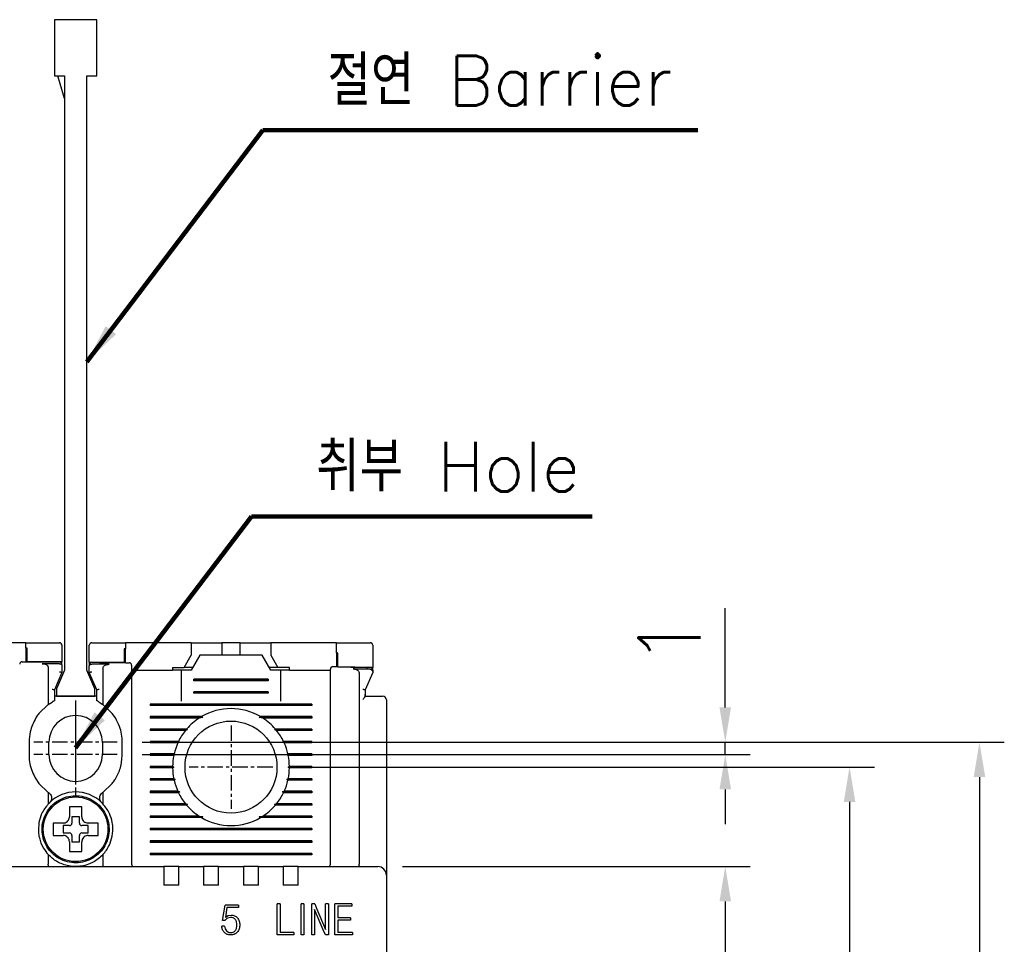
# Model space of a CAD drawing. Extents: x -7 to 1070, y -177 to 578.
# Tile 18 of 22: x 474 to 553, y 403 to 477. Entities that reach past the tile are written whole.
import ezdxf

# ---------------------------------------------------------------- set-up
doc = ezdxf.new("R2010")
doc.units = 0
doc.header["$MEASUREMENT"] = 0
doc.linetypes.add('CENTER', pattern=[2, 1.25, -0.25, 0.25, -0.25])
doc.layers.get('0').update_dxf_attribs({"linetype": 'CONTINUOUS'})
for name, color, linetype in [('cen', 1, 'CENTER'), ('di', 3, 'CONTINUOUS'), ('DIM', 3, 'CONTINUOUS')]:
    doc.layers.add(name, color=color, linetype=linetype)
doc.styles.add('KIM', font='ROMANS.shx', dxfattribs={"height": 5, "bigfont": 'GSG1.shx'})
doc.styles.get("Standard").update_dxf_attribs({"font": 'romans.shx', "height": 2, "bigfont": 'hgs.shx'})
doc.dimstyles.get("Standard").update_dxf_attribs({"dimscale": 0, "dimtxt": 2, "dimasz": 2, "dimexe": 0.5, "dimexo": 0.5, "dimgap": 1, "dimtad": 1, "dimdsep": 46, "dimtxsty": 'Standard', "dimcen": 0, "dimclrd": 3, "dimclre": 3, "dimclrt": 3, "dimadec": 0, "dimazin": 2, "dimtp": 0.1, "dimtm": 0.1, "dimtfac": 1, "dimtmove": 0, "dimatfit": 3, "dimfxl": 0, "dimtolj": 1, "dimarcsym": 0})
doc.dimstyles.new('STANDARD$0', dxfattribs={"dimtxt": 5, "dimasz": 5, "dimexe": 1, "dimexo": 2, "dimgap": 2, "dimtad": 1, "dimdec": 4, "dimzin": 12, "dimdsep": 46, "dimtxsty": 'KIM', "dimcen": -1, "dimdle": 0.1, "dimadec": 0, "dimazin": 0, "dimtfac": 1, "dimtdec": 4, "dimtmove": 0, "dimatfit": 3, "dimfxl": 0, "dimtolj": 1, "dimtzin": 0, "dimarcsym": 0})

# ---------------------------------------------------------------- blocks, each defined once
blk = doc.blocks.new('*D157')
at = {"layer": 'di'}
for p, q in [((496.365, 417.049), (542.85, 417.049)), ((540.85, 414.249), (540.85, 339.849)), ((496.365, 337.049), (542.85, 337.049))]:
    blk.add_line(p, q, dxfattribs=at)
for points in [[(540.384, 414.249), (541.317, 414.249), (540.85, 417.049)], [(540.384, 339.849), (541.317, 339.849), (540.85, 337.049)]]:
    blk.add_solid(points, dxfattribs=at)
at = {"layer": 'di', "insert": (537.85, 377.049), "char_height": 2, "attachment_point": 5, "rotation": 90}
blk.add_mtext('\\A1;80', dxfattribs=at)
blk = doc.blocks.new('*D158')
at = {"layer": 'di'}
for p, q in [((504.888, 409.049), (532.85, 409.049)), ((530.85, 406.249), (530.85, 347.849)), ((504.888, 345.049), (532.85, 345.049))]:
    blk.add_line(p, q, dxfattribs=at)
for points in [[(530.384, 406.249), (531.317, 406.249), (530.85, 409.049)], [(530.384, 347.849), (531.317, 347.849), (530.85, 345.049)]]:
    blk.add_solid(points, dxfattribs=at)
at = {"layer": 'di', "insert": (527.85, 377.049), "char_height": 2, "attachment_point": 5, "rotation": 90}
blk.add_mtext('\\A1;64', dxfattribs=at)
blk = doc.blocks.new('*D179')
at = {"layer": 'di'}
for p, q in [((483.943, 419.049), (553.299, 419.049)), ((551.299, 416.249), (551.299, 337.849)), ((483.865, 335.049), (553.299, 335.049))]:
    blk.add_line(p, q, dxfattribs=at)
for points in [[(550.832, 416.249), (551.766, 416.249), (551.299, 419.049)], [(550.832, 337.849), (551.766, 337.849), (551.299, 335.049)]]:
    blk.add_solid(points, dxfattribs=at)
at = {"layer": 'di', "insert": (548.299, 377.049), "char_height": 2, "attachment_point": 5, "rotation": 90}
blk.add_mtext('\\A1;84', dxfattribs=at)
blk = doc.blocks.new('12323')
for p, q in [((3740.699, 1408.125), (3738.499, 1408.125)), ((3738.499, 1408.125), (3738.499, 1404.725)), ((3742.999, 1408.125), (3738.499, 1408.125)), ((3742.999, 1407.325), (3742.999, 1408.125)), ((3792.299, 1407.975), (3790.799, 1407.325)), ((3792.899, 1407.975), (3792.299, 1407.975)), ((3792.899, 1404.875), (3792.899, 1407.975)), ((3790.799, 1407.325), (3742.999, 1407.325)), ((3742.999, 1405.525), (3790.799, 1405.525)), ((3742.999, 1405.525), (3790.799, 1405.525)), ((3742.999, 1404.725), (3742.999, 1405.525)), ((3744.846, 1405.525), (3743.655, 1405.176)), ((3790.799, 1405.525), (3792.299, 1404.875)), ((3738.499, 1404.725), (3740.699, 1404.725)), ((3738.499, 1404.725), (3742.999, 1404.725)), ((3743.655, 1405.176), (3742.999, 1404.984)), ((3792.299, 1404.875), (3792.899, 1404.875))]:
    blk.add_line(p, q)
blk = doc.blocks.new('*D184')
at = {"layer": 'DIM'}
for p, q in [((530.85, 421.849), (530.85, 429.839)), ((483.943, 419.049), (532.85, 419.049)), ((530.85, 418.049), (530.85, 419.049)), ((483.943, 418.049), (532.85, 418.049)), ((530.85, 415.249), (530.85, 412.449))]:
    blk.add_line(p, q, dxfattribs=at)
for points in [[(530.384, 421.849), (531.317, 421.849), (530.85, 419.049)], [(530.384, 415.249), (531.317, 415.249), (530.85, 418.049)]]:
    blk.add_solid(points, dxfattribs=at)
at = {"layer": 'DIM', "insert": (526.35, 427.244), "char_height": 5, "attachment_point": 5, "rotation": 90, "style": 'KIM'}
blk.add_mtext('\\A1;1', dxfattribs=at)

msp = doc.modelspace()

# ---------------------------------------------------------------- linework, layer by layer
for p, q in [((474.588, 427.049), (469.288, 427.049)), ((474.588, 426.621), (474.588, 427.049)), ((482.588, 427.049), (482.588, 426.546)), ((487.888, 427.049), (482.588, 427.049)), ((487.888, 427.049), (487.888, 426.049)), ((487.888, 427.049), (489.838, 427.049)), ((489.838, 427.049), (490.338, 427.049)), ((490.338, 427.049), (490.338, 426.049)), ((491.838, 427.049), (490.338, 427.049)), ((491.838, 426.049), (491.838, 427.049)), ((491.838, 427.049), (492.338, 427.049)), ((492.338, 427.049), (494.288, 427.049)), ((494.288, 427.049), (494.288, 426.049)), ((499.588, 427.049), (494.288, 427.049)), ((499.588, 426.225), (499.588, 427.049)), ((474.588, 426.621), (474.588, 425.521)), ((474.688, 425.521), (474.688, 426.621)), ((477.488, 426.849), (477.488, 425.5)), ((479.688, 425.479), (479.688, 426.849)), ((482.488, 426.547), (482.488, 425.447)), ((482.588, 425.446), (482.588, 426.546)), ((499.588, 426.225), (499.588, 425.125)), ((499.688, 425.123), (499.688, 426.222)), ((502.488, 426.849), (502.488, 425.049)), ((477.488, 425.5), (474.688, 425.521)), ((477.488, 425.352), (477.488, 425.5)), ((479.688, 425.479), (479.688, 425.328)), ((482.488, 425.447), (479.688, 425.479)), ((487.311, 425.049), (487.888, 426.049)), ((488.588, 426.049), (487.895, 424.849)), ((493.588, 426.049), (488.588, 426.049)), ((494.281, 424.849), (493.588, 426.049)), ((494.288, 426.049), (494.865, 425.049)), ((476.388, 425.037), (476.388, 422.086)), ((477.488, 424.649), (476.888, 423.249)), ((477.29, 425.353), (477.288, 425.353)), ((477.488, 425.221), (477.488, 424.649)), ((477.488, 424.649), (477.488, 424.649)), ((479.688, 424.649), (479.688, 425.196)), ((480.288, 423.249), (479.688, 424.649)), ((479.688, 424.649), (479.688, 424.649)), ((479.89, 425.328), (479.888, 425.328)), ((480.788, 424.991), (480.788, 422.086)), ((483.088, 424.849), (486.388, 424.849)), ((486.388, 425.049), (486.388, 424.849)), ((486.388, 425.049), (487.311, 425.049)), ((487.088, 424.849), (486.388, 424.849)), ((487.088, 424.849), (487.088, 422.349)), ((487.895, 424.849), (487.088, 424.849)), ((488.011, 425.049), (487.311, 425.049)), ((494.865, 425.049), (494.165, 425.049)), ((495.088, 424.849), (494.281, 424.849)), ((495.788, 425.049), (494.865, 425.049)), ((495.788, 424.849), (495.088, 424.849)), ((495.088, 422.349), (495.088, 424.849)), ((495.788, 424.849), (495.788, 425.049)), ((495.788, 424.849), (499.088, 424.849)), ((502.488, 425.049), (499.688, 425.123)), ((501.388, 424.611), (501.388, 409.235)), ((502.488, 424.649), (501.888, 423.249)), ((502.488, 424.905), (502.488, 425.049)), ((483.088, 424.36), (483.088, 409.249)), ((488.088, 423.991), (488.088, 424.106)), ((494.088, 424.106), (488.088, 424.106)), ((494.088, 424.049), (488.088, 424.049)), ((494.088, 423.991), (488.088, 423.991)), ((494.088, 424.106), (494.088, 423.991)), ((499.088, 409.249), (499.088, 424.05)), ((476.888, 423.249), (476.888, 422.391)), ((476.888, 423.249), (476.888, 423.249)), ((480.288, 422.391), (480.288, 423.249)), ((480.288, 423.249), (480.288, 423.249)), ((488.088, 422.991), (488.088, 423.106)), ((494.088, 423.106), (488.088, 423.106)), ((494.088, 423.049), (488.088, 423.049)), ((494.088, 422.991), (488.088, 422.991)), ((494.088, 423.106), (494.088, 422.991)), ((501.888, 423.249), (501.888, 422.882)), ((501.888, 423.249), (501.888, 423.249)), ((476.388, 422.086), (476.688, 422.282)), ((480.288, 422.749), (476.888, 422.749)), ((480.488, 422.282), (480.788, 422.086)), ((501.888, 422.735), (501.887, 422.735)), ((501.888, 422.882), (501.888, 422.735)), ((501.888, 422.749), (502.888, 422.749)), ((503.588, 422.449), (503.588, 409.176)), ((476.388, 422.086), (475.638, 421.364)), ((481.538, 421.364), (480.788, 422.086)), ((484.588, 422.106), (484.588, 421.991)), ((497.588, 422.106), (484.588, 422.106)), ((497.588, 422.049), (484.588, 422.049)), ((497.588, 421.991), (484.588, 421.991)), ((497.588, 422.106), (497.588, 421.991)), ((481.788, 421.004), (481.538, 421.364)), ((488.716, 421.106), (484.588, 421.106)), ((484.588, 421.106), (484.588, 420.991)), ((488.817, 421.049), (484.588, 421.049)), ((488.529, 420.991), (484.588, 420.991)), ((488.817, 421.049), (488.529, 420.991)), ((488.716, 421.106), (488.817, 421.049)), ((493.36, 421.049), (493.46, 421.106)), ((497.588, 421.049), (493.36, 421.049)), ((493.647, 420.991), (493.36, 421.049)), ((497.588, 421.106), (493.46, 421.106)), ((497.588, 420.991), (493.647, 420.991)), ((497.588, 421.106), (497.588, 420.991)), ((487.519, 420.106), (484.588, 420.106)), ((484.588, 420.106), (484.588, 419.991)), ((487.601, 420.049), (484.588, 420.049)), ((487.423, 419.991), (484.588, 419.991)), ((488.688, 419.849), (488.689, 419.865)), ((493.487, 419.865), (493.488, 419.849)), ((497.588, 420.049), (494.575, 420.049)), ((497.588, 420.106), (494.657, 420.106)), ((497.588, 419.991), (494.753, 419.991)), ((497.588, 420.106), (497.588, 419.991)), ((474.838, 419.049), (474.838, 418.049)), ((476.438, 418.049), (476.438, 419.049)), ((480.738, 419.049), (480.738, 418.049)), ((482.338, 418.049), (482.338, 419.049)), ((486.863, 419.106), (484.588, 419.106)), ((484.588, 419.106), (484.588, 418.991)), ((486.946, 419.049), (484.588, 419.049)), ((497.588, 419.049), (495.231, 419.049)), ((497.588, 419.106), (495.314, 419.106)), ((497.588, 419.106), (497.588, 418.991)), ((486.808, 418.991), (484.588, 418.991)), ((497.588, 418.991), (495.368, 418.991)), ((486.509, 418.106), (484.588, 418.106)), ((484.588, 418.106), (484.588, 417.991)), ((486.598, 418.049), (484.588, 418.049)), ((486.484, 417.991), (484.588, 417.991)), ((486.598, 418.049), (486.484, 417.991)), ((486.509, 418.106), (486.598, 418.049)), ((495.578, 418.049), (495.668, 418.106)), ((495.693, 417.991), (495.578, 418.049)), ((497.588, 418.049), (495.578, 418.049)), ((497.588, 418.106), (495.668, 418.106)), ((497.588, 417.991), (495.693, 417.991)), ((497.588, 418.106), (497.588, 417.991)), ((486.388, 417.106), (484.588, 417.106)), ((484.588, 417.106), (484.588, 416.991)), ((486.488, 417.049), (484.588, 417.049)), ((486.388, 416.991), (484.588, 416.991)), ((486.388, 417.106), (486.488, 417.049)), ((486.488, 417.049), (486.388, 416.991)), ((495.688, 417.049), (495.788, 417.106)), ((495.788, 416.991), (495.688, 417.049)), ((497.588, 417.049), (495.688, 417.049)), ((497.588, 417.106), (495.788, 417.106)), ((497.588, 416.991), (495.788, 416.991)), ((497.588, 417.106), (497.588, 416.991)), ((475.388, 416.094), (475.638, 415.734)), ((486.484, 416.106), (484.588, 416.106)), ((484.588, 416.106), (484.588, 415.991)), ((486.598, 416.049), (484.588, 416.049)), ((486.509, 415.991), (484.588, 415.991)), ((486.484, 416.106), (486.598, 416.049)), ((486.598, 416.049), (486.509, 415.991)), ((495.578, 416.049), (495.693, 416.106)), ((497.588, 416.049), (495.578, 416.049)), ((495.668, 415.991), (495.578, 416.049)), ((497.588, 415.991), (495.668, 415.991)), ((497.588, 416.106), (495.693, 416.106)), ((497.588, 416.106), (497.588, 415.991)), ((475.638, 415.734), (476.388, 415.012)), ((480.788, 415.012), (481.538, 415.734)), ((486.808, 415.106), (484.588, 415.106)), ((484.588, 415.106), (484.588, 414.991)), ((497.588, 415.106), (495.368, 415.106)), ((497.588, 415.106), (497.588, 414.991)), ((476.388, 415.012), (476.388, 414.088)), ((476.441, 414.974), (476.388, 415.012)), ((480.788, 415.012), (480.735, 414.974)), ((480.788, 415.012), (480.788, 414.088)), ((486.946, 415.049), (484.588, 415.049)), ((486.863, 414.991), (484.588, 414.991)), ((497.588, 415.049), (495.231, 415.049)), ((497.588, 414.991), (495.314, 414.991)), ((476.388, 414.088), (476.502, 414.205)), ((480.674, 414.205), (480.788, 414.088)), ((487.423, 414.106), (484.588, 414.106)), ((484.588, 414.106), (484.588, 413.991)), ((487.601, 414.049), (484.588, 414.049)), ((487.519, 413.991), (484.588, 413.991)), ((488.688, 414.233), (488.688, 414.249)), ((493.488, 414.249), (493.488, 414.233)), ((497.588, 414.049), (494.575, 414.049)), ((497.588, 413.991), (494.657, 413.991)), ((497.588, 414.106), (494.753, 414.106)), ((497.588, 414.106), (497.588, 413.991)), ((478.888, 413.049), (478.288, 413.049)), ((478.288, 413.049), (478.288, 412.549)), ((478.888, 412.549), (478.888, 413.049)), ((488.529, 413.106), (484.588, 413.106)), ((484.588, 413.106), (484.588, 412.991)), ((488.817, 413.049), (484.588, 413.049)), ((488.716, 412.991), (484.588, 412.991)), ((488.529, 413.106), (488.817, 413.049)), ((488.817, 413.049), (488.716, 412.991)), ((493.36, 413.049), (493.647, 413.106)), ((493.46, 412.991), (493.36, 413.049)), ((497.588, 413.049), (493.36, 413.049)), ((497.588, 412.991), (493.46, 412.991)), ((497.588, 413.106), (493.647, 413.106)), ((497.588, 413.106), (497.588, 412.991)), ((477.018, 412.549), (476.788, 412.549)), ((478.088, 412.349), (477.588, 412.349)), ((477.588, 412.349), (477.588, 411.749)), ((479.588, 412.349), (479.088, 412.349)), ((479.588, 411.749), (479.588, 412.349)), ((481.188, 412.083), (481.288, 412.083)), ((481.288, 412.015), (481.188, 412.015)), ((481.288, 412.083), (481.288, 412.015)), ((484.588, 412.106), (484.588, 411.991)), ((497.588, 412.106), (484.588, 412.106)), ((497.588, 412.049), (484.588, 412.049)), ((497.588, 411.991), (484.588, 411.991)), ((497.588, 412.106), (497.588, 411.991)), ((477.588, 411.749), (478.088, 411.749)), ((478.288, 411.549), (478.288, 411.049)), ((478.888, 411.049), (478.888, 411.549)), ((479.088, 411.749), (479.588, 411.749)), ((484.588, 411.106), (484.588, 410.991)), ((497.588, 411.106), (484.588, 411.106)), ((497.588, 411.106), (497.588, 410.991)), ((478.088, 410.479), (478.088, 410.249)), ((478.288, 411.049), (478.888, 411.049)), ((497.588, 411.049), (484.588, 411.049)), ((497.588, 410.991), (484.588, 410.991)), ((476.388, 410.009), (476.388, 409.235)), ((480.788, 410.009), (480.788, 409.235)), ((484.588, 410.106), (484.588, 409.991)), ((497.588, 410.106), (484.588, 410.106)), ((497.588, 410.049), (484.588, 410.049)), ((497.588, 409.991), (484.588, 409.991)), ((497.588, 410.106), (497.588, 409.991)), ((471.488, 409.049), (485.688, 409.049)), ((476.388, 409.235), (476.388, 409.233)), ((480.788, 409.233), (480.788, 409.235)), ((485.688, 409.049), (485.688, 408.357)), ((486.888, 409.049), (485.688, 409.049)), ((486.888, 409.049), (488.888, 409.049)), ((486.888, 408.357), (486.888, 409.049)), ((488.888, 409.049), (488.888, 408.357)), ((490.088, 409.049), (488.888, 409.049)), ((490.088, 409.049), (492.088, 409.049)), ((490.088, 408.357), (490.088, 409.049)), ((492.088, 409.049), (492.088, 408.357)), ((493.288, 409.049), (492.088, 409.049)), ((493.288, 409.049), (495.288, 409.049)), ((493.288, 408.357), (493.288, 409.049)), ((495.288, 409.049), (495.288, 408.357)), ((496.488, 409.049), (495.288, 409.049)), ((496.488, 409.049), (502.888, 409.049)), ((496.488, 408.357), (496.488, 409.049)), ((501.388, 409.235), (501.388, 409.233)), ((503.588, 409.176), (503.588, 408.349)), ((485.688, 408.357), (485.688, 407.549)), ((486.888, 407.549), (486.888, 408.357)), ((488.888, 408.357), (488.888, 407.549)), ((490.088, 407.549), (490.088, 408.357)), ((492.088, 408.357), (492.088, 407.549)), ((493.288, 407.549), (493.288, 408.357)), ((495.288, 408.357), (495.288, 407.549)), ((496.488, 407.549), (496.488, 408.357)), ((503.588, 408.349), (503.588, 345.749)), ((486.888, 407.549), (485.688, 407.549)), ((490.088, 407.549), (488.888, 407.549)), ((493.288, 407.549), (492.088, 407.549)), ((496.488, 407.549), (495.288, 407.549)), ((490.412, 404.719), (490.605, 405.953)), ((491.682, 405.953), (490.605, 405.953)), ((490.765, 405.76), (490.65, 404.993)), ((491.682, 405.76), (490.765, 405.76)), ((491.682, 405.953), (491.682, 405.76)), ((494.812, 403.549), (494.812, 406.049)), ((495.037, 406.049), (494.812, 406.049)), ((495.037, 406.049), (495.037, 403.741)), ((496.725, 403.549), (496.725, 406.049)), ((496.95, 406.049), (496.725, 406.049)), ((496.95, 406.049), (496.95, 403.549)), ((497.58, 403.549), (497.58, 406.049)), ((497.825, 406.049), (497.58, 406.049)), ((498.51, 403.966), (497.805, 405.6)), ((497.805, 405.6), (497.805, 403.549)), ((497.825, 406.049), (497.997, 405.632)), ((497.997, 405.632), (498.702, 403.997)), ((498.702, 403.997), (498.702, 406.049)), ((498.927, 406.049), (498.702, 406.049)), ((498.927, 406.049), (498.927, 403.549)), ((500.812, 406.049), (499.448, 406.049)), ((499.448, 403.549), (499.448, 406.049)), ((500.812, 405.856), (499.673, 405.856)), ((499.673, 405.856), (499.673, 404.927)), ((500.812, 406.049), (500.812, 405.856)), ((490.65, 404.993), (490.849, 405.111)), ((491.055, 404.959), (490.801, 404.898)), ((490.849, 405.111), (491.089, 405.151)), ((500.69, 404.927), (499.673, 404.927)), ((500.69, 404.927), (500.69, 404.735)), ((490.573, 404.248), (490.348, 404.248)), ((490.605, 404.719), (490.412, 404.719)), ((500.69, 404.735), (499.673, 404.735)), ((499.673, 404.735), (499.673, 403.741)), ((496.129, 403.549), (494.812, 403.549)), ((496.129, 403.741), (495.037, 403.741)), ((496.129, 403.741), (496.129, 403.549)), ((496.95, 403.549), (496.725, 403.549)), ((497.805, 403.549), (497.58, 403.549)), ((498.698, 403.549), (498.51, 403.966)), ((498.927, 403.549), (498.698, 403.549)), ((500.856, 403.549), (499.448, 403.549)), ((500.856, 403.741), (499.673, 403.741)), ((500.856, 403.741), (500.856, 403.549))]:
    msp.add_line(p, q)
at = {"flags": 128}
for points in [[(474.688, 426.621), (474.676, 426.621), (474.663, 426.621), (474.651, 426.621), (474.638, 426.621), (474.626, 426.621), (474.613, 426.621), (474.601, 426.621), (474.588, 426.621)], [(482.588, 426.546), (482.576, 426.546), (482.563, 426.546), (482.551, 426.546), (482.538, 426.547), (482.526, 426.547), (482.513, 426.547), (482.501, 426.547), (482.488, 426.547)], [(499.688, 426.222), (499.676, 426.223), (499.663, 426.223), (499.651, 426.223), (499.638, 426.224), (499.626, 426.224), (499.613, 426.224), (499.601, 426.225), (499.588, 426.225)], [(487.519, 420.106), (487.561, 420.077), (487.601, 420.049)], [(494.575, 420.049), (494.615, 420.077), (494.657, 420.106)], [(486.863, 419.106), (486.929, 419.061), (486.946, 419.049)], [(495.314, 414.991), (495.248, 415.037), (495.231, 415.049)], [(487.601, 414.049), (487.561, 414.021), (487.519, 413.991)], [(494.657, 413.991), (494.615, 414.021), (494.575, 414.049)]]:
    msp.add_lwpolyline(points, dxfattribs=at)
for centre, radius in [((491.088, 417.049), 3.7), ((478.588, 412.049), 2.6)]:
    msp.add_circle(centre, radius)
for centre, radius, start, end in [((474.288, 425.323), 0.2, 89.64542, 180), ((477.288, 425.301), 0.2, 360, 89.51569), ((479.888, 425.277), 0.2, 89.40325, 180), ((482.888, 425.242), 0.2, 0, 89.27352), ((499.288, 424.933), 0.2, 88.56422, 180), ((502.288, 424.854), 0.2, 0, 88.43445), ((503.288, 422.449), 0.3, 0, 90), ((491.088, 417.049), 4.7, 59.69459, 120.30541), ((478.588, 419.049), 2.15, 0, 180), ((491.088, 417.049), 4.7, 122.98851, 139.41451), ((491.088, 417.049), 4.7, 40.58549, 57.01149), ((491.088, 417.049), 4.7, 141.24336, 154.03539), ((491.088, 417.049), 4.7, 25.96461, 38.75664), ((491.088, 417.049), 4.7, 155.59098, 166.99418), ((491.088, 417.049), 4.7, 13.00582, 24.40902), ((478.588, 418.049), 2.15, 180, 0), ((491.088, 417.049), 4.7, 168.43486, 179.29616), ((491.088, 417.049), 4.7, 0.70384, 11.56514), ((491.088, 417.049), 4.7, 180.70384, 191.56514), ((491.088, 417.049), 4.7, 348.43486, 359.29616), ((491.088, 417.049), 4.7, 193.00582, 204.40902), ((491.088, 417.049), 4.7, 335.59098, 346.99418), ((478.588, 412.049), 3, 45.95137, 134.04863), ((491.088, 417.049), 4.7, 205.96461, 218.75664), ((491.088, 417.049), 4.7, 321.24336, 334.03539), ((491.088, 417.049), 4.7, 220.58549, 237.01149), ((491.088, 417.049), 4.7, 302.98851, 319.41451), ((491.088, 417.049), 4.7, 239.69459, 300.30541), ((478.088, 412.549), 0.2, 270, 0), ((479.088, 412.549), 0.2, 180, 270), ((478.088, 411.549), 0.2, 0, 90), ((479.088, 411.549), 0.2, 90, 180), ((483.288, 409.249), 0.2, 180, 270), ((498.888, 409.249), 0.2, 270, 0), ((502.888, 408.349), 0.7, 0, 90)]:
    msp.add_arc(centre, radius, start, end)
for points, knots in [([(474.588, 427.049), (475.315, 427.049), (476.215, 427.049), (477.115, 427.049), (477.288, 427.049)], [0, 0, 0, 0, 0.808021, 1, 1, 1, 1]), ([(477.488, 426.849), (477.481, 426.895), (477.472, 426.952), (477.407, 427.012), (477.371, 427.032), (477.332, 427.045), (477.305, 427.049), (477.29, 427.049), (477.288, 427.049)], [0, 0, 0, 0, 0.586421, 0.714837, 0.843964, 0.916288, 0.989304, 1, 1, 1, 1]), ([(479.888, 427.049), (479.877, 427.048), (479.852, 427.047), (479.811, 427.035), (479.76, 427.007), (479.702, 426.944), (479.694, 426.886), (479.688, 426.849)], [0, 0, 0, 0, 0.062689, 0.141438, 0.269748, 0.524734, 1, 1, 1, 1]), ([(479.888, 427.049), (480.549, 427.049), (481.449, 427.049), (482.349, 427.049), (482.588, 427.049)], [0, 0, 0, 0, 0.734224, 1, 1, 1, 1]), ([(499.588, 427.049), (500.305, 427.049), (501.205, 427.049), (502.105, 427.049), (502.288, 427.049)], [0, 0, 0, 0, 0.796383, 1, 1, 1, 1]), ([(502.488, 426.849), (502.481, 426.895), (502.473, 426.951), (502.408, 427.01), (502.373, 427.031), (502.335, 427.044), (502.307, 427.048), (502.291, 427.049), (502.288, 427.049)], [0, 0, 0, 0, 0.58431, 0.710576, 0.837529, 0.909445, 0.982025, 1, 1, 1, 1]), ([(474.289, 425.523), (474.462, 425.522), (475.462, 425.516), (476.462, 425.508), (477.29, 425.501)], [0, 0, 0, 0, 0.172174, 1, 1, 1, 1]), ([(477.288, 425.353), (476.988, 425.355), (476.524, 425.359), (476.061, 425.363), (475.897, 425.364)], [0, 0, 0, 0, 0.646884, 1, 1, 1, 1]), ([(475.897, 425.364), (475.982, 425.357), (476.112, 425.346), (476.262, 425.268), (476.341, 425.191), (476.382, 425.112), (476.386, 425.06), (476.388, 425.037)], [0, 0, 0, 0, 0.389032, 0.594969, 0.761033, 0.893918, 1, 1, 1, 1]), ([(479.89, 425.477), (480.718, 425.468), (481.718, 425.457), (482.718, 425.444), (482.891, 425.442)], [0, 0, 0, 0, 0.827381, 1, 1, 1, 1]), ([(477.288, 424.714), (477.29, 424.713), (477.306, 424.71), (477.344, 424.702), (477.399, 424.688), (477.448, 424.672), (477.482, 424.658), (477.486, 424.652), (477.488, 424.649)], [0, 0, 0, 0, 0.014306, 0.155256, 0.3703964, 0.5814904, 0.7907125, 1, 1, 1, 1]), ([(477.29, 425.353), (477.31, 425.352), (477.351, 425.349), (477.407, 425.331), (477.451, 425.303), (477.481, 425.266), (477.488, 425.237), (477.488, 425.222), (477.488, 425.221)], [0, 0, 0, 0, 0.184812, 0.369329, 0.561684, 0.774222, 0.990891, 1, 1, 1, 1]), ([(479.688, 425.196), (479.688, 425.197), (479.688, 425.212), (479.696, 425.242), (479.726, 425.279), (479.771, 425.306), (479.826, 425.325), (479.867, 425.327), (479.888, 425.328)], [0, 0, 0, 0, 0.009072, 0.230311, 0.441413, 0.632595, 0.816154, 1, 1, 1, 1]), ([(479.688, 424.649), (479.69, 424.652), (479.695, 424.658), (479.728, 424.672), (479.777, 424.688), (479.832, 424.702), (479.871, 424.71), (479.887, 424.713), (479.888, 424.714)], [0, 0, 0, 0, 0.209288, 0.41851, 0.629604, 0.844744, 0.985694, 1, 1, 1, 1]), ([(481.287, 425.313), (481.121, 425.315), (480.655, 425.32), (480.189, 425.325), (479.89, 425.328)], [0, 0, 0, 0, 0.357126, 1, 1, 1, 1]), ([(480.788, 424.991), (480.792, 425.023), (480.799, 425.087), (480.861, 425.176), (480.969, 425.256), (481.12, 425.306), (481.234, 425.311), (481.287, 425.313)], [0, 0, 0, 0, 0.146941, 0.293551, 0.479409, 0.75724, 1, 1, 1, 1]), ([(483.088, 425.242), (483.088, 425.241), (483.088, 425.236), (483.088, 425.164), (483.088, 424.969), (483.088, 424.692), (483.088, 424.471), (483.088, 424.36)], [0, 0, 0, 0, 0.070956, 0.303199, 0.535461, 0.76773, 1, 1, 1, 1]), ([(499.088, 424.05), (499.088, 424.084), (499.088, 424.229), (499.088, 424.473), (499.088, 424.727), (499.088, 424.9), (499.088, 424.922), (499.088, 424.933)], [0, 0, 0, 0, 0.0717038, 0.3038527, 0.5359293, 0.7679639, 1, 1, 1, 1]), ([(499.293, 425.133), (499.465, 425.128), (500.465, 425.103), (501.465, 425.076), (502.294, 425.054)], [0, 0, 0, 0, 0.171722, 1, 1, 1, 1]), ([(500.905, 424.942), (500.99, 424.933), (501.12, 424.92), (501.267, 424.839), (501.345, 424.761), (501.383, 424.681), (501.387, 424.632), (501.388, 424.611)], [0, 0, 0, 0, 0.392749, 0.600225, 0.767411, 0.901701, 1, 1, 1, 1]), ([(502.293, 424.905), (501.991, 424.913), (501.528, 424.926), (501.066, 424.938), (500.905, 424.942)], [0, 0, 0, 0, 0.6516242, 1, 1, 1, 1]), ([(502.363, 424.887), (502.345, 424.894), (502.322, 424.903), (502.298, 424.905), (502.293, 424.905)], [0, 0, 0, 0, 0.777413, 1, 1, 1, 1]), ([(502.363, 424.887), (502.374, 424.881), (502.406, 424.864), (502.448, 424.827), (502.482, 424.779), (502.486, 424.741), (502.488, 424.722)], [0, 0, 0, 0, 0.167985, 0.443984, 0.72178, 1, 1, 1, 1]), ([(502.488, 424.854), (502.488, 424.844), (502.488, 424.829), (502.488, 424.75), (502.488, 424.722)], [0, 0, 0, 0, 0.648733, 1, 1, 1, 1]), ([(502.488, 424.722), (502.488, 424.709), (502.488, 424.683), (502.488, 424.657), (502.488, 424.649), (502.488, 424.649), (502.488, 424.649)], [0, 0, 0, 0, 0.356715, 0.717462, 0.93168, 1, 1, 1, 1]), ([(476.688, 423.313), (476.69, 423.313), (476.706, 423.309), (476.744, 423.301), (476.799, 423.287), (476.848, 423.272), (476.882, 423.258), (476.886, 423.252), (476.888, 423.249)], [0, 0, 0, 0, 0.014303, 0.155266, 0.370407, 0.581498, 0.790716, 1, 1, 1, 1]), ([(480.288, 423.249), (480.29, 423.252), (480.295, 423.258), (480.328, 423.272), (480.377, 423.287), (480.432, 423.301), (480.471, 423.309), (480.487, 423.313), (480.488, 423.313)], [0, 0, 0, 0, 0.2092835, 0.4185016, 0.6295928, 0.8447335, 0.9856967, 1, 1, 1, 1]), ([(501.688, 423.313), (501.69, 423.313), (501.706, 423.309), (501.744, 423.301), (501.799, 423.287), (501.848, 423.272), (501.882, 423.258), (501.886, 423.252), (501.888, 423.249)], [0, 0, 0, 0, 0.014303, 0.155266, 0.370407, 0.581498, 0.790716, 1, 1, 1, 1]), ([(476.888, 422.391), (476.886, 422.39), (476.882, 422.388), (476.851, 422.372), (476.806, 422.348), (476.749, 422.317), (476.707, 422.293), (476.688, 422.282)], [0, 0, 0, 0, 0.188954, 0.377385, 0.579407, 0.805366, 1, 1, 1, 1]), ([(480.488, 422.282), (480.459, 422.299), (480.403, 422.331), (480.337, 422.366), (480.296, 422.387), (480.29, 422.39), (480.288, 422.391)], [0, 0, 0, 0, 0.297961, 0.559955, 0.798942, 1, 1, 1, 1]), ([(501.688, 422.483), (501.689, 422.484), (501.72, 422.522), (501.777, 422.589), (501.842, 422.668), (501.877, 422.714), (501.884, 422.729), (501.887, 422.735)], [0, 0, 0, 0, 0.008619, 0.366636, 0.667244, 0.8834, 1, 1, 1, 1]), ([(501.887, 422.735), (501.887, 422.783), (501.888, 422.833), (501.888, 422.881), (501.888, 422.882)], [0, 0, 0, 0, 0.973007, 1, 1, 1, 1]), ([(502.888, 422.749), (502.933, 422.749), (503.022, 422.749), (503.142, 422.749), (503.232, 422.749), (503.281, 422.749), (503.286, 422.749), (503.288, 422.749)], [0, 0, 0, 0, 0.212955, 0.425889, 0.639443, 0.854314, 1, 1, 1, 1]), ([(475.388, 421.004), (475.206, 420.642), (474.895, 420.022), (474.855, 419.334), (474.838, 419.049)], [0, 0, 0, 0, 0.585065, 1, 1, 1, 1]), ([(475.638, 421.364), (475.563, 421.263), (475.477, 421.148), (475.398, 421.02), (475.388, 421.004)], [0, 0, 0, 0, 0.873396, 1, 1, 1, 1]), ([(482.338, 419.049), (482.338, 419.056), (482.338, 419.272), (482.297, 419.702), (482.13, 420.364), (481.908, 420.779), (481.788, 421.004)], [0, 0, 0, 0, 0.010804, 0.31547, 0.628954, 1, 1, 1, 1]), ([(487.601, 420.049), (487.583, 420.043), (487.524, 420.024), (487.465, 420.005), (487.423, 419.991)], [0, 0, 0, 0, 0.296332, 1, 1, 1, 1]), ([(494.753, 419.991), (494.712, 420.005), (494.653, 420.024), (494.593, 420.043), (494.575, 420.049)], [0, 0, 0, 0, 0.7036676, 1, 1, 1, 1]), ([(486.946, 419.049), (486.942, 419.047), (486.896, 419.028), (486.85, 419.009), (486.808, 418.991)], [0, 0, 0, 0, 0.076336, 1, 1, 1, 1]), ([(495.231, 419.049), (495.236, 419.053), (495.264, 419.072), (495.292, 419.091), (495.314, 419.106)], [0, 0, 0, 0, 0.205241, 1, 1, 1, 1]), ([(495.368, 418.991), (495.326, 419.009), (495.28, 419.028), (495.234, 419.047), (495.231, 419.049)], [0, 0, 0, 0, 0.923664, 1, 1, 1, 1]), ([(474.838, 418.049), (474.843, 417.909), (474.854, 417.561), (474.969, 417.006), (475.16, 416.492), (475.328, 416.199), (475.388, 416.094)], [0, 0, 0, 0, 0.203769, 0.508656, 0.822416, 1, 1, 1, 1]), ([(481.788, 416.094), (481.941, 416.386), (482.261, 416.999), (482.312, 417.689), (482.338, 418.049)], [0, 0, 0, 0, 0.477673, 1, 1, 1, 1]), ([(481.538, 415.734), (481.607, 415.825), (481.694, 415.942), (481.771, 416.067), (481.788, 416.094)], [0, 0, 0, 0, 0.784311, 1, 1, 1, 1]), ([(486.808, 415.106), (486.85, 415.089), (486.896, 415.069), (486.942, 415.05), (486.946, 415.049)], [0, 0, 0, 0, 0.922331, 1, 1, 1, 1]), ([(495.231, 415.049), (495.234, 415.05), (495.28, 415.069), (495.326, 415.089), (495.368, 415.106)], [0, 0, 0, 0, 0.077669, 1, 1, 1, 1]), ([(481.288, 412.083), (481.267, 412.317), (481.226, 412.789), (480.934, 413.444), (480.495, 414.004), (479.924, 414.431), (479.262, 414.696), (478.554, 414.779), (477.848, 414.678), (477.193, 414.397), (476.633, 413.955), (476.206, 413.385), (475.941, 412.722), (475.857, 412.014), (475.959, 411.309), (476.24, 410.653), (476.682, 410.094), (477.252, 409.666), (477.915, 409.402), (478.623, 409.318), (479.328, 409.419), (479.983, 409.701), (480.544, 410.142), (480.968, 410.713), (481.244, 411.375), (481.273, 411.848), (481.288, 412.083)], [0, 0, 0, 0, 0.041425, 0.083575, 0.125, 0.166425, 0.208575, 0.25, 0.291425, 0.333575, 0.375, 0.416425, 0.458575, 0.5, 0.541425, 0.583575, 0.625, 0.666425, 0.708575, 0.75, 0.791425, 0.833575, 0.875, 0.916425, 0.958575, 1, 1, 1, 1]), ([(476.441, 414.974), (476.469, 414.952), (476.541, 414.895), (476.622, 414.767), (476.663, 414.601), (476.646, 414.431), (476.585, 414.295), (476.525, 414.229), (476.502, 414.205)], [0, 0, 0, 0, 0.1211815, 0.3120493, 0.5035284, 0.6956182, 0.8878237, 1, 1, 1, 1]), ([(480.674, 414.205), (480.668, 414.211), (480.622, 414.257), (480.554, 414.361), (480.513, 414.527), (480.53, 414.698), (480.602, 414.854), (480.684, 414.938), (480.733, 414.973), (480.735, 414.974)], [0, 0, 0, 0, 0.030924, 0.221865, 0.413398, 0.605556, 0.797871, 0.989794, 1, 1, 1, 1]), ([(486.946, 415.049), (486.94, 415.045), (486.912, 415.025), (486.885, 415.006), (486.863, 414.991)], [0, 0, 0, 0, 0.206513, 1, 1, 1, 1]), ([(476.388, 414.088), (476.187, 413.835), (475.842, 413.399), (475.698, 412.831), (475.638, 412.594)], [0, 0, 0, 0, 0.583241, 1, 1, 1, 1]), ([(478.088, 413.849), (478.088, 413.805), (478.088, 413.729), (478.088, 413.652), (478.088, 413.619)], [0, 0, 0, 0, 0.571794, 1, 1, 1, 1]), ([(478.088, 413.619), (478.088, 413.453), (478.088, 413.263), (478.088, 413.073), (478.088, 413.049)], [0, 0, 0, 0, 0.871112, 1, 1, 1, 1]), ([(479.088, 413.619), (479.088, 413.652), (479.088, 413.729), (479.088, 413.805), (479.088, 413.849)], [0, 0, 0, 0, 0.428206, 1, 1, 1, 1]), ([(479.088, 413.049), (479.088, 413.073), (479.088, 413.263), (479.088, 413.453), (479.088, 413.619)], [0, 0, 0, 0, 0.128888, 1, 1, 1, 1]), ([(481.538, 412.594), (481.473, 412.847), (481.326, 413.415), (480.98, 413.848), (480.788, 414.088)], [0, 0, 0, 0, 0.445861, 1, 1, 1, 1]), ([(487.423, 414.106), (487.465, 414.093), (487.524, 414.073), (487.583, 414.054), (487.601, 414.049)], [0, 0, 0, 0, 0.702611, 1, 1, 1, 1]), ([(494.575, 414.049), (494.593, 414.054), (494.653, 414.073), (494.712, 414.093), (494.753, 414.106)], [0, 0, 0, 0, 0.297389, 1, 1, 1, 1]), ([(477.588, 412.549), (477.644, 412.554), (477.757, 412.565), (477.906, 412.651), (478.019, 412.778), (478.08, 412.919), (478.086, 413.012), (478.088, 413.049)], [0, 0, 0, 0, 0.214612, 0.429239, 0.643513, 0.857576, 1, 1, 1, 1]), ([(479.088, 413.049), (479.094, 412.993), (479.105, 412.88), (479.191, 412.73), (479.317, 412.617), (479.458, 412.557), (479.551, 412.551), (479.588, 412.549)], [0, 0, 0, 0, 0.214612, 0.429239, 0.643513, 0.857576, 1, 1, 1, 1]), ([(475.638, 412.594), (475.606, 412.3), (475.566, 411.935), (475.627, 411.573), (475.638, 411.503)], [0, 0, 0, 0, 0.807198, 1, 1, 1, 1]), ([(477.588, 412.549), (477.564, 412.549), (477.374, 412.549), (477.184, 412.549), (477.018, 412.549)], [0, 0, 0, 0, 0.128888, 1, 1, 1, 1]), ([(480.158, 412.549), (479.993, 412.549), (479.803, 412.549), (479.613, 412.549), (479.588, 412.549)], [0, 0, 0, 0, 0.871112, 1, 1, 1, 1]), ([(480.388, 412.549), (480.345, 412.549), (480.269, 412.549), (480.191, 412.549), (480.158, 412.549)], [0, 0, 0, 0, 0.571794, 1, 1, 1, 1]), ([(481.538, 411.503), (481.57, 411.792), (481.61, 412.16), (481.551, 412.517), (481.538, 412.594)], [0, 0, 0, 0, 0.78462, 1, 1, 1, 1]), ([(475.638, 411.503), (475.648, 411.454), (475.715, 411.12), (475.929, 410.574), (476.247, 410.183), (476.388, 410.009)], [0, 0, 0, 0, 0.0873637, 0.5935717, 1, 1, 1, 1]), ([(476.788, 411.549), (476.842, 411.549), (476.918, 411.549), (476.996, 411.549), (477.018, 411.549)], [0, 0, 0, 0, 0.70684, 1, 1, 1, 1]), ([(477.018, 411.549), (477.184, 411.549), (477.374, 411.549), (477.564, 411.549), (477.588, 411.549)], [0, 0, 0, 0, 0.871112, 1, 1, 1, 1]), ([(478.088, 411.049), (478.083, 411.105), (478.072, 411.217), (477.985, 411.367), (477.859, 411.48), (477.718, 411.54), (477.625, 411.546), (477.588, 411.549)], [0, 0, 0, 0, 0.214612, 0.429239, 0.643513, 0.857576, 1, 1, 1, 1]), ([(479.588, 411.549), (479.532, 411.543), (479.42, 411.532), (479.27, 411.446), (479.157, 411.319), (479.097, 411.179), (479.091, 411.086), (479.088, 411.049)], [0, 0, 0, 0, 0.2146123, 0.4292387, 0.6435135, 0.8575757, 1, 1, 1, 1]), ([(479.588, 411.549), (479.613, 411.549), (479.803, 411.549), (479.993, 411.549), (480.158, 411.549)], [0, 0, 0, 0, 0.128888, 1, 1, 1, 1]), ([(480.158, 411.549), (480.191, 411.549), (480.269, 411.549), (480.345, 411.549), (480.388, 411.549)], [0, 0, 0, 0, 0.428206, 1, 1, 1, 1]), ([(480.788, 410.009), (480.976, 410.244), (481.325, 410.681), (481.471, 411.244), (481.538, 411.503)], [0, 0, 0, 0, 0.538099, 1, 1, 1, 1]), ([(478.088, 411.049), (478.088, 411.024), (478.088, 410.834), (478.088, 410.644), (478.088, 410.479)], [0, 0, 0, 0, 0.128888, 1, 1, 1, 1]), ([(479.088, 410.479), (479.088, 410.644), (479.088, 410.834), (479.088, 411.024), (479.088, 411.049)], [0, 0, 0, 0, 0.871112, 1, 1, 1, 1]), ([(479.088, 410.249), (479.088, 410.302), (479.088, 410.378), (479.088, 410.456), (479.088, 410.479)], [0, 0, 0, 0, 0.70684, 1, 1, 1, 1]), ([(477.554, 409.233), (477.395, 409.299), (476.958, 409.481), (476.61, 409.804), (476.388, 410.009)], [0, 0, 0, 0, 0.364329, 1, 1, 1, 1]), ([(480.788, 410.009), (480.537, 409.781), (480.185, 409.461), (479.747, 409.283), (479.622, 409.233)], [0, 0, 0, 0, 0.713944, 1, 1, 1, 1]), ([(476.442, 409.049), (476.441, 409.049), (476.438, 409.049), (476.429, 409.052), (476.415, 409.07), (476.401, 409.112), (476.391, 409.167), (476.389, 409.211), (476.388, 409.233)], [0, 0, 0, 0, 0.013213, 0.11534, 0.344004, 0.565228, 0.782542, 1, 1, 1, 1]), ([(478.588, 409.049), (478.4, 409.058), (478.047, 409.074), (477.711, 409.182), (477.554, 409.233)], [0, 0, 0, 0, 0.532004, 1, 1, 1, 1]), ([(479.622, 409.233), (479.428, 409.172), (479.09, 409.068), (478.738, 409.054), (478.588, 409.049)], [0, 0, 0, 0, 0.575576, 1, 1, 1, 1]), ([(480.788, 409.233), (480.787, 409.211), (480.785, 409.167), (480.775, 409.112), (480.761, 409.07), (480.747, 409.052), (480.738, 409.049), (480.735, 409.049), (480.735, 409.049)], [0, 0, 0, 0, 0.217458, 0.434772, 0.655996, 0.88466, 0.986787, 1, 1, 1, 1]), ([(501.442, 409.049), (501.441, 409.049), (501.438, 409.049), (501.429, 409.052), (501.415, 409.07), (501.401, 409.112), (501.391, 409.167), (501.389, 409.211), (501.388, 409.233)], [0, 0, 0, 0, 0.013213, 0.11534, 0.344004, 0.565228, 0.782542, 1, 1, 1, 1]), ([(490.801, 404.898), (490.762, 404.875), (490.686, 404.827), (490.632, 404.755), (490.605, 404.719)], [0, 0, 0, 0, 0.501195, 1, 1, 1, 1]), ([(491.433, 404.796), (491.408, 404.821), (491.358, 404.872), (491.233, 404.944), (491.126, 404.953), (491.055, 404.959)], [0, 0, 0, 0, 0.250607, 0.49999, 1, 1, 1, 1]), ([(491.089, 405.151), (491.185, 405.143), (491.33, 405.131), (491.5, 405.037), (491.568, 404.97), (491.602, 404.936)], [0, 0, 0, 0, 0.499689, 0.749208, 1, 1, 1, 1]), ([(491.566, 404.343), (491.562, 404.424), (491.555, 404.544), (491.503, 404.698), (491.456, 404.763), (491.433, 404.796)], [0, 0, 0, 0, 0.501016, 0.750433, 1, 1, 1, 1]), ([(491.602, 404.936), (491.66, 404.848), (491.777, 404.672), (491.786, 404.46), (491.791, 404.353)], [0, 0, 0, 0, 0.4961539, 1, 1, 1, 1]), ([(490.561, 403.744), (490.5, 403.817), (490.379, 403.964), (490.359, 404.153), (490.348, 404.248)], [0, 0, 0, 0, 0.499277, 1, 1, 1, 1]), ([(490.573, 404.248), (490.58, 404.179), (490.593, 404.041), (490.679, 403.933), (490.722, 403.879)], [0, 0, 0, 0, 0.500579, 1, 1, 1, 1]), ([(491.434, 403.904), (491.475, 403.971), (491.558, 404.106), (491.563, 404.264), (491.566, 404.343)], [0, 0, 0, 0, 0.4970383, 1, 1, 1, 1]), ([(491.791, 404.353), (491.784, 404.247), (491.773, 404.089), (491.691, 403.891), (491.625, 403.809), (491.592, 403.768)], [0, 0, 0, 0, 0.500581, 0.749968, 1, 1, 1, 1]), ([(491.056, 403.549), (490.963, 403.556), (490.778, 403.57), (490.633, 403.686), (490.561, 403.744)], [0, 0, 0, 0, 0.500709, 1, 1, 1, 1]), ([(490.722, 403.879), (490.774, 403.838), (490.877, 403.756), (491.008, 403.746), (491.073, 403.741)], [0, 0, 0, 0, 0.499848, 1, 1, 1, 1]), ([(491.592, 403.768), (491.556, 403.733), (491.484, 403.664), (491.306, 403.569), (491.156, 403.557), (491.056, 403.549)], [0, 0, 0, 0, 0.251162, 0.501242, 1, 1, 1, 1]), ([(491.073, 403.741), (491.142, 403.747), (491.245, 403.757), (491.365, 403.828), (491.411, 403.879), (491.434, 403.904)], [0, 0, 0, 0, 0.5004333, 0.7497271, 1, 1, 1, 1])]:
    msp.add_open_spline(points, degree=3, knots=knots)
for points in [[(479.088, 413.849), (478.921, 413.849), (478.588, 413.849), (478.255, 413.849), (478.088, 413.849)], [(476.788, 412.549), (476.788, 412.382), (476.788, 412.049), (476.788, 411.715), (476.788, 411.549)], [(480.388, 411.549), (480.388, 411.715), (480.388, 412.049), (480.388, 412.382), (480.388, 412.549)], [(478.088, 410.249), (478.255, 410.249), (478.588, 410.249), (478.921, 410.249), (479.088, 410.249)]]:
    msp.add_open_spline(points, degree=3)
at = {"layer": 'cen'}
for p, q in [((478.588, 422.404), (478.588, 415.694)), ((478.588, 421.404), (478.588, 414.694)), ((491.088, 420.404), (491.088, 413.694)), ((481.943, 419.049), (475.233, 419.049)), ((481.943, 418.049), (475.233, 418.049)), ((494.443, 417.049), (487.733, 417.049))]:
    msp.add_line(p, q, dxfattribs=at)

# ---------------------------------------------------------------- block references
at = {"layer": 'di', "rotation": 270}
msp.add_blockref('12323', (-927.837, 4215.647), dxfattribs=at)

# ---------------------------------------------------------------- texts
at = {"layer": 'di', "char_height": 4, "attachment_point": 7}
for s, insert in [('절연 Barrier', (498.846, 470.253)), ('취부 Hole', (497.946, 439.203))]:
    msp.add_mtext(s, dxfattribs=dict(at, insert=insert))

# ---------------------------------------------------------------- dimensions: what is measured, and where the dimension line sits
at = {"layer": 'di'}
for base, p1, p2, picture, middle in [((551.299, 335.049), (481.943, 419.049), (481.865, 335.049), '*D179', (551.299, 377.049)), ((540.85, 337.049), (494.365, 417.049), (494.365, 337.049), '*D157', (540.85, 377.049)), ((530.85, 345.049), (502.888, 409.049), (502.888, 345.049), '*D158', (530.85, 377.049))]:
    dim = msp.add_linear_dim(base=base, p1=p1, p2=p2, angle=270, dimstyle='STANDARD$0', override={"dimtxt": 3, "dimasz": 2.8, "dimexe": 2, "dimdec": 2, "dimzin": 8, "dimtxsty": 'Standard', "dimcen": 0, "dimclrd": 256, "dimclre": 256, "dimclrt": 256, "dimadec": 2, "dimazin": 2, "dimtfac": 0.6, "dimtdec": 2, "dimtmove": 0, "dimtzin": 8, "dimlwd": 65535, "dimlwe": 65535, "dimarcsym": 1}, dxfattribs=at)
    dim.commit()
    dim.dimension.update_dxf_attribs({"geometry": picture, "text_midpoint": middle, "dimtype": 160})
at = {"layer": 'DIM'}
dim = msp.add_linear_dim(base=(530.85, 419.049), p1=(481.943, 418.049), p2=(481.943, 419.049), angle=90, dimstyle='STANDARD$0', override={"dimtxt": 3, "dimasz": 2.8, "dimexe": 2, "dimdec": 2, "dimzin": 8, "dimcen": 0, "dimclrd": 256, "dimclre": 256, "dimclrt": 256, "dimadec": 2, "dimazin": 2, "dimtfac": 0.6, "dimtdec": 2, "dimtzin": 8, "dimlwd": 65535, "dimlwe": 65535, "dimarcsym": 1}, dxfattribs=at)
dim.commit()
dim.dimension.update_dxf_attribs({"geometry": '*D184', "text_midpoint": (526.35, 427.244)})

# ---------------------------------------------------------------- leaders
at = {"layer": 'di', "annotation_type": 0, "has_hookline": 1, "hookline_direction": 0}
for points, text_width in [([(479.488, 449.637), (493.646, 468.253), (496.846, 468.253)], 29.81), ([(478.588, 418.587), (492.746, 437.203), (495.946, 437.203)], 22.19)]:
    msp.add_leader(points, dimstyle='Standard', override={"dimscale": 1, "dimtxt": 4, "dimasz": 3.2, "dimexe": 2, "dimexo": 2, "dimgap": 2, "dimclrd": 256, "dimclre": 256, "dimclrt": 256, "dimadec": 2, "dimtfac": 0.6, "dimlwd": 65535, "dimlwe": 65535, "dimarcsym": 1}, dxfattribs=dict(at, text_width=text_width))

doc.saveas('drawing.dxf')
